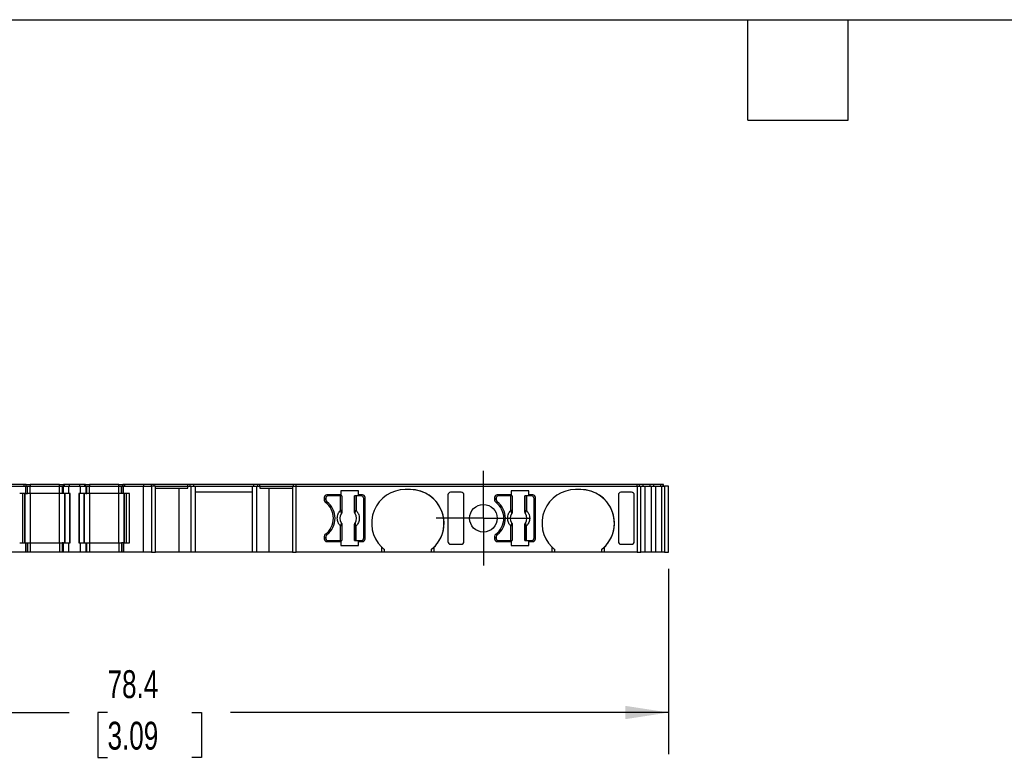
# Model space of a CAD drawing. Header units: millimetres. Extents: x 6 to 273, y 6 to 210.
# Tile 3 of 6: x 81 to 155, y 153 to 210. Entities that reach past the tile are written whole.
import ezdxf

# ---------------------------------------------------------------- set-up
doc = ezdxf.new("R2010")
doc.units = ezdxf.units.MM
doc.linetypes.add('SLD-Center', pattern=[19.05, 15.24, -1.27, 1.27, -1.27])
doc.linetypes.add('SLD-Solid', pattern=[0])
doc.layers.add('CENTER', color=40, linetype='SLD-Center')
doc.layers.add('DIMENSIONS', color=140, linetype='SLD-Solid', lineweight=25)
doc.layers.add('TEXT', color=140, linetype='SLD-Solid', lineweight=25)
doc.styles.add('SLDTEXTSTYLE0', font='TXT', dxfattribs={"width": 0.7})
doc.dimstyles.new('SLDDIMSTYLE0', dxfattribs={"dimtxt": 2.158008, "dimasz": 3.302, "dimexe": 0, "dimexo": 0.0625, "dimgap": 0.539502, "dimtad": 0, "dimtih": 1, "dimtoh": 1, "dimrnd": 1e-09, "dimzin": 12, "dimdsep": 46, "dimtxsty": 'SLDTEXTSTYLE0', "dimsah": 1, "dimcen": 0.09, "dimadec": 0, "dimazin": 3, "dimtfac": 1, "dimtofl": 0, "dimtmove": 0, "dimatfit": 3, "dimfxl": 0, "dimfrac": 2, "dimtolj": 1, "dimtzin": 12, "dimarcsym": 0})

# ---------------------------------------------------------------- blocks, each defined once
blk = doc.blocks.new('_D_4')
at = {"layer": 'DIMENSIONS'}
for p, q in [((51.513, 167.837), (51.513, 153.751)), ((129.875, 167.837), (129.875, 153.751)), ((51.513, 156.926), (84.327, 156.926)), ((87.251, 156.926), (86.526, 156.926)), ((86.526, 156.926), (86.526, 153.496)), ((93.664, 156.926), (94.388, 156.926)), ((94.388, 156.926), (94.388, 153.496)), ((129.875, 156.926), (96.587, 156.926)), ((86.526, 153.496), (87.251, 153.496)), ((94.388, 153.496), (93.664, 153.496))]:
    blk.add_line(p, q, dxfattribs=at)
for points in [[(51.513, 156.926), (54.815, 156.418), (54.815, 157.434)], [(129.875, 156.926), (126.573, 157.434), (126.573, 156.418)]]:
    blk.add_solid(points, dxfattribs=at)
at = {"layer": 'DIMENSIONS', "char_height": 2.1167, "attachment_point": 1, "style": 'SLDTEXTSTYLE0'}
for s, insert in [('78.4', (87.251, 160.138)), ('3.09', (87.251, 156.225))]:
    blk.add_mtext(s, dxfattribs=dict(at, insert=insert))
blk = doc.blocks.new('SW_CENTERMARKSYMBOL_0')
at = {"layer": 'CENTER', "color": 0}
for p, q in [((0, 2.54), (0, 3.59)), ((0, 0), (0, 2.54)), ((-2.54, 0), (-3.59, 0)), ((0, 0), (-2.54, 0)), ((0, 0), (0, -2.54)), ((0, 0), (2.54, 0)), ((2.54, 0), (3.59, 0)), ((0, -2.54), (0, -3.59))]:
    blk.add_line(p, q, dxfattribs=at)

msp = doc.modelspace()

# ---------------------------------------------------------------- linework, layer by layer
for p, q in [((80.924, 174.257), (79.478, 174.257)), ((79.522, 174.107), (81.024, 174.107)), ((81.024, 173.557), (80.58, 173.557)), ((80.824, 169.807), (80.824, 173.557)), ((80.824, 169.807), (80.824, 173.557)), ((80.924, 174.107), (80.924, 174.257)), ((80.924, 174.107), (80.924, 174.257)), ((80.924, 174.257), (80.924, 174.257)), ((81.08, 174.257), (80.924, 174.257)), ((80.98, 169.807), (80.98, 173.557)), ((80.98, 173.557), (80.98, 169.807)), ((81.024, 174.107), (81.024, 173.557)), ((81.024, 174.107), (81.024, 173.557)), ((81.024, 174.107), (81.024, 174.107)), ((81.024, 174.107), (81.18, 174.107)), ((81.024, 173.557), (81.18, 173.557)), ((81.08, 174.107), (81.08, 174.257)), ((81.08, 174.107), (81.08, 174.257)), ((81.08, 174.257), (81.38, 174.257)), ((81.18, 173.557), (81.18, 174.107)), ((81.18, 173.557), (81.18, 174.107)), ((81.18, 174.107), (81.38, 174.107)), ((81.38, 173.557), (81.18, 173.557)), ((81.38, 174.257), (81.38, 174.107)), ((83.612, 174.257), (81.38, 174.257)), ((81.38, 173.557), (81.38, 174.107)), ((81.38, 174.107), (83.612, 174.107)), ((81.38, 173.557), (81.38, 169.807)), ((83.612, 173.557), (81.38, 173.557)), ((83.612, 174.107), (83.612, 174.257)), ((83.612, 174.257), (83.912, 174.257)), ((83.612, 173.557), (83.612, 174.107)), ((83.612, 174.107), (83.812, 174.107)), ((83.612, 169.807), (83.612, 173.557)), ((83.812, 173.557), (83.612, 173.557)), ((83.812, 174.107), (83.812, 173.557)), ((83.812, 174.107), (83.9, 174.107)), ((83.9, 173.557), (83.812, 173.557)), ((83.9, 173.557), (83.9, 174.107)), ((83.9, 174.107), (84.312, 174.107)), ((84.312, 173.557), (83.9, 173.557)), ((83.912, 174.107), (83.912, 174.257)), ((83.971, 174.257), (83.912, 174.257)), ((83.971, 174.107), (83.971, 174.257)), ((84.354, 174.257), (83.971, 174.257)), ((84.012, 169.807), (84.012, 173.557)), ((84.042, 169.807), (84.042, 173.557)), ((84.312, 173.557), (84.312, 174.107)), ((84.312, 174.107), (85.18, 174.107)), ((84.412, 173.557), (84.312, 173.557)), ((84.354, 174.107), (84.354, 174.257)), ((85.138, 174.257), (84.354, 174.257)), ((84.395, 169.807), (84.395, 173.557)), ((84.412, 169.807), (84.412, 173.557)), ((85.08, 173.557), (85.08, 169.807)), ((85.18, 173.557), (85.08, 173.557)), ((85.097, 173.557), (85.097, 169.807)), ((85.138, 174.107), (85.138, 174.257)), ((85.521, 174.257), (85.138, 174.257)), ((85.18, 174.107), (85.18, 173.557)), ((85.18, 174.107), (85.592, 174.107)), ((85.592, 173.557), (85.18, 173.557)), ((85.45, 173.557), (85.45, 169.807)), ((85.48, 173.557), (85.48, 169.807)), ((85.521, 174.107), (85.521, 174.257)), ((85.58, 174.257), (85.521, 174.257)), ((85.58, 174.107), (85.58, 174.257)), ((85.58, 174.257), (85.88, 174.257)), ((85.592, 174.107), (85.592, 173.557)), ((85.592, 174.107), (85.68, 174.107)), ((85.592, 173.557), (85.68, 173.557)), ((85.68, 173.557), (85.68, 174.107)), ((85.68, 174.107), (85.88, 174.107)), ((85.88, 173.557), (85.68, 173.557)), ((85.88, 174.257), (85.88, 174.107)), ((88.112, 174.257), (85.88, 174.257)), ((85.88, 173.557), (85.88, 174.107)), ((85.88, 174.107), (88.112, 174.107)), ((85.88, 173.557), (85.88, 169.807)), ((88.112, 173.557), (85.88, 173.557)), ((88.112, 174.107), (88.112, 174.257)), ((88.112, 174.257), (88.412, 174.257)), ((88.112, 173.557), (88.112, 174.107)), ((88.112, 174.107), (88.312, 174.107)), ((88.112, 169.807), (88.112, 173.557)), ((88.312, 173.557), (88.112, 173.557)), ((88.312, 174.107), (88.312, 173.557)), ((88.312, 174.107), (88.468, 174.107)), ((88.312, 173.557), (88.312, 174.107)), ((88.468, 173.557), (88.312, 173.557)), ((88.412, 174.107), (88.412, 174.257)), ((88.568, 174.257), (88.412, 174.257)), ((88.412, 174.257), (88.412, 174.107)), ((88.468, 173.557), (88.468, 174.107)), ((88.468, 174.107), (89.97, 174.107)), ((88.468, 173.557), (88.468, 174.107)), ((88.468, 174.107), (88.468, 174.107)), ((88.912, 173.557), (88.468, 173.557)), ((88.468, 173.557), (88.468, 173.557)), ((88.512, 169.807), (88.512, 173.557)), ((88.512, 173.557), (88.512, 169.807)), ((88.568, 174.107), (88.568, 174.257)), ((90.014, 174.257), (88.568, 174.257)), ((88.568, 174.107), (88.568, 174.257)), ((88.568, 174.257), (88.568, 174.257)), ((88.668, 173.557), (88.668, 169.807)), ((88.668, 173.557), (88.668, 169.807)), ((88.912, 169.807), (88.912, 173.557)), ((89.97, 174.107), (90.59, 174.107)), ((89.97, 174.107), (89.97, 169.107)), ((90.014, 174.107), (90.014, 174.257)), ((90.59, 174.257), (90.014, 174.257)), ((90.59, 174.107), (90.59, 174.257)), ((90.789, 174.257), (90.59, 174.257)), ((90.59, 174.107), (90.59, 169.107)), ((90.89, 174.107), (90.59, 174.107)), ((90.789, 174.107), (90.789, 174.257)), ((93.348, 174.257), (90.789, 174.257)), ((90.89, 169.107), (90.89, 174.107)), ((90.89, 174.107), (93.363, 174.107)), ((90.89, 173.957), (93.363, 173.957)), ((92.681, 169.107), (92.681, 173.957)), ((93.348, 174.107), (93.348, 174.257)), ((93.518, 174.257), (93.348, 174.257)), ((93.363, 173.957), (93.363, 174.107)), ((93.363, 174.107), (93.589, 174.107)), ((93.518, 174.107), (93.518, 174.257)), ((93.814, 174.257), (93.518, 174.257)), ((93.589, 174.107), (93.589, 169.107)), ((93.589, 174.107), (93.914, 174.107)), ((93.814, 174.107), (93.814, 174.257)), ((98.363, 174.257), (93.814, 174.257)), ((93.914, 174.107), (93.914, 169.107)), ((93.914, 174.107), (98.263, 174.107)), ((98.263, 173.657), (93.914, 173.657)), ((98.263, 169.107), (98.263, 174.107)), ((98.263, 174.107), (98.588, 174.107)), ((98.363, 174.107), (98.363, 174.257)), ((98.659, 174.257), (98.363, 174.257)), ((98.588, 169.107), (98.588, 174.107)), ((98.588, 174.107), (98.813, 174.107)), ((98.659, 174.107), (98.659, 174.257)), ((98.828, 174.257), (98.659, 174.257)), ((98.813, 174.107), (98.813, 173.957)), ((98.813, 174.107), (101.29, 174.107)), ((98.813, 173.957), (101.29, 173.957)), ((98.828, 174.107), (98.828, 174.257)), ((101.39, 174.257), (98.828, 174.257)), ((99.497, 173.957), (99.497, 169.107)), ((101.29, 174.107), (101.29, 169.107)), ((101.29, 174.107), (101.59, 174.107)), ((101.39, 174.107), (101.39, 174.257)), ((101.59, 174.257), (101.39, 174.257)), ((101.59, 174.107), (101.59, 174.257)), ((127.474, 174.257), (101.59, 174.257)), ((101.59, 174.107), (127.474, 174.107)), ((101.59, 169.107), (101.59, 174.107)), ((104.963, 173.757), (104.963, 173.457)), ((106.303, 173.757), (104.963, 173.757)), ((106.303, 173.457), (106.303, 173.757)), ((110.263, 173.857), (109.863, 173.857)), ((114.122, 173.657), (113.313, 173.657)), ((119.243, 173.757), (117.903, 173.757)), ((117.903, 173.757), (117.903, 173.457)), ((119.243, 173.457), (119.243, 173.757)), ((123.203, 173.857), (122.803, 173.857)), ((127.062, 173.657), (126.253, 173.657)), ((127.474, 174.107), (127.474, 174.257)), ((127.667, 174.257), (127.474, 174.257)), ((127.474, 174.107), (127.474, 169.107)), ((127.474, 174.107), (127.764, 174.107)), ((127.667, 174.107), (127.667, 174.257)), ((127.95, 174.257), (127.667, 174.257)), ((127.764, 169.107), (127.764, 174.107)), ((127.764, 174.107), (128.066, 174.107)), ((127.95, 174.107), (127.95, 174.257)), ((128.479, 174.257), (127.95, 174.257)), ((128.066, 174.107), (128.066, 169.107)), ((128.066, 174.107), (128.557, 174.107)), ((128.479, 174.107), (128.479, 174.257)), ((128.753, 174.257), (128.479, 174.257)), ((128.557, 174.107), (128.557, 169.107)), ((128.557, 174.107), (128.868, 174.107)), ((128.753, 174.107), (128.753, 174.257)), ((129.28, 174.257), (128.753, 174.257)), ((128.868, 174.107), (128.868, 169.107)), ((128.868, 174.107), (129.358, 174.107)), ((129.28, 174.107), (129.28, 174.257)), ((129.468, 174.257), (129.28, 174.257)), ((129.358, 169.107), (129.358, 174.107)), ((129.358, 174.107), (129.565, 174.107)), ((129.468, 174.107), (129.468, 174.257)), ((129.475, 174.257), (129.468, 174.257)), ((129.475, 174.107), (129.475, 174.257)), ((129.565, 174.107), (129.565, 169.107)), ((129.575, 174.107), (129.565, 174.107)), ((129.575, 169.107), (129.575, 174.107)), ((129.875, 174.107), (129.575, 174.107)), ((129.875, 169.107), (129.875, 174.107)), ((103.713, 173.257), (103.713, 173.057)), ((103.838, 173.232), (103.838, 173.082)), ((103.838, 173.232), (103.838, 173.232)), ((103.838, 173.082), (103.838, 173.232)), ((103.838, 173.082), (103.838, 173.082)), ((104.963, 173.457), (103.913, 173.457)), ((103.918, 172.922), (103.918, 172.922)), ((104.946, 173.382), (103.988, 173.382)), ((104.946, 172.269), (104.946, 173.382)), ((105.046, 173.382), (104.946, 173.382)), ((105.046, 173.382), (105.046, 172.269)), ((105.056, 173.382), (105.046, 173.382)), ((105.056, 173.382), (105.056, 172.158)), ((106.021, 172.158), (106.021, 173.382)), ((106.03, 173.382), (106.021, 173.382)), ((106.03, 172.269), (106.03, 173.382)), ((106.13, 173.382), (106.03, 173.382)), ((106.13, 173.382), (106.13, 172.269)), ((106.538, 173.382), (106.13, 173.382)), ((106.613, 173.457), (106.303, 173.457)), ((106.688, 173.232), (106.688, 170.132)), ((106.813, 170.107), (106.813, 173.257)), ((106.813, 173.257), (106.813, 173.257)), ((106.813, 170.107), (106.813, 173.257)), ((113.113, 173.456), (113.113, 169.908)), ((114.322, 169.908), (114.322, 173.456)), ((114.322, 169.908), (114.322, 173.456)), ((116.653, 173.257), (116.653, 173.057)), ((116.778, 173.232), (116.778, 173.082)), ((116.778, 173.232), (116.778, 173.232)), ((116.778, 173.082), (116.778, 173.232)), ((116.778, 173.082), (116.778, 173.082)), ((117.903, 173.457), (116.853, 173.457)), ((116.858, 172.922), (116.858, 172.922)), ((117.886, 173.382), (116.928, 173.382)), ((117.886, 172.269), (117.886, 173.382)), ((117.986, 173.382), (117.886, 173.382)), ((117.986, 173.382), (117.986, 172.269)), ((117.996, 173.382), (117.986, 173.382)), ((117.996, 173.382), (117.996, 172.158)), ((118.961, 172.158), (118.961, 173.382)), ((118.97, 173.382), (118.961, 173.382)), ((118.97, 172.269), (118.97, 173.382)), ((119.07, 173.382), (118.97, 173.382)), ((119.07, 173.382), (119.07, 172.269)), ((119.478, 173.382), (119.07, 173.382)), ((119.553, 173.457), (119.243, 173.457)), ((119.628, 173.232), (119.628, 170.132)), ((119.753, 170.107), (119.753, 173.257)), ((119.753, 173.257), (119.753, 173.257)), ((119.753, 170.107), (119.753, 173.257)), ((126.053, 173.456), (126.053, 169.908)), ((127.262, 169.908), (127.262, 173.456)), ((127.262, 169.908), (127.262, 173.456)), ((105.046, 172.269), (104.946, 172.269)), ((105.018, 172.045), (105.02, 172.044)), ((105.056, 172.158), (105.049, 172.161)), ((106.021, 172.158), (106.027, 172.161)), ((106.03, 172.269), (106.13, 172.269)), ((106.057, 172.044), (106.058, 172.045)), ((117.986, 172.269), (117.886, 172.269)), ((117.958, 172.045), (117.96, 172.044)), ((117.996, 172.158), (117.989, 172.161)), ((118.961, 172.158), (118.967, 172.161)), ((118.97, 172.269), (119.07, 172.269)), ((118.997, 172.044), (118.998, 172.045)), ((105.02, 171.32), (105.018, 171.319)), ((106.058, 171.319), (106.057, 171.32)), ((117.96, 171.32), (117.958, 171.319)), ((118.998, 171.319), (118.997, 171.32)), ((104.946, 169.982), (104.946, 171.095)), ((105.046, 171.095), (104.946, 171.095)), ((105.046, 171.095), (105.046, 169.982)), ((105.056, 171.206), (105.049, 171.203)), ((105.056, 171.206), (105.056, 169.982)), ((106.021, 169.982), (106.021, 171.206)), ((106.027, 171.203), (106.021, 171.206)), ((106.03, 169.982), (106.03, 171.095)), ((106.03, 171.095), (106.13, 171.095)), ((106.13, 169.982), (106.13, 171.095)), ((117.886, 169.982), (117.886, 171.095)), ((117.986, 171.095), (117.886, 171.095)), ((117.986, 171.095), (117.986, 169.982)), ((117.996, 171.206), (117.989, 171.203)), ((117.996, 171.206), (117.996, 169.982)), ((118.961, 169.982), (118.961, 171.206)), ((118.967, 171.203), (118.961, 171.206)), ((118.97, 169.982), (118.97, 171.095)), ((118.97, 171.095), (119.07, 171.095)), ((119.07, 169.982), (119.07, 171.095)), ((80.58, 169.807), (81.024, 169.807)), ((81.024, 169.807), (81.024, 169.107)), ((81.024, 169.807), (81.024, 169.107)), ((81.024, 169.807), (81.024, 169.807)), ((81.024, 169.807), (81.18, 169.807)), ((81.18, 169.107), (81.18, 169.807)), ((81.18, 169.807), (81.18, 169.107)), ((81.18, 169.807), (81.38, 169.807)), ((81.38, 169.807), (81.38, 169.107)), ((81.38, 169.807), (83.612, 169.807)), ((83.612, 169.807), (83.612, 169.107)), ((83.612, 169.807), (83.812, 169.807)), ((83.812, 169.807), (83.812, 169.107)), ((83.9, 169.807), (83.812, 169.807)), ((83.9, 169.107), (83.9, 169.807)), ((83.9, 169.807), (84.312, 169.807)), ((84.312, 169.107), (84.312, 169.807)), ((84.312, 169.807), (84.412, 169.807)), ((85.08, 169.807), (85.18, 169.807)), ((85.18, 169.807), (85.18, 169.107)), ((85.18, 169.807), (85.592, 169.807)), ((85.592, 169.807), (85.592, 169.107)), ((85.592, 169.807), (85.68, 169.807)), ((85.68, 169.107), (85.68, 169.807)), ((85.68, 169.807), (85.88, 169.807)), ((85.88, 169.807), (85.88, 169.107)), ((85.88, 169.807), (88.112, 169.807)), ((88.112, 169.807), (88.112, 169.107)), ((88.112, 169.807), (88.312, 169.807)), ((88.312, 169.807), (88.312, 169.107)), ((88.468, 169.807), (88.312, 169.807)), ((88.312, 169.807), (88.312, 169.107)), ((88.468, 169.807), (88.468, 169.107)), ((88.468, 169.807), (88.912, 169.807)), ((88.468, 169.107), (88.468, 169.807)), ((88.468, 169.807), (88.468, 169.807)), ((103.713, 170.307), (103.713, 170.107)), ((103.838, 170.282), (103.838, 170.132)), ((103.838, 170.132), (103.838, 170.282)), ((103.838, 170.282), (103.838, 170.282)), ((103.838, 170.132), (103.838, 170.132)), ((103.913, 169.907), (104.963, 169.907)), ((103.918, 170.442), (103.918, 170.442)), ((103.988, 169.982), (104.946, 169.982)), ((104.946, 169.982), (105.046, 169.982)), ((104.963, 169.907), (104.963, 169.607)), ((105.046, 169.982), (105.056, 169.982)), ((106.021, 169.982), (106.03, 169.982)), ((106.03, 169.982), (106.13, 169.982)), ((106.13, 169.982), (106.538, 169.982)), ((106.303, 169.607), (106.303, 169.907)), ((106.303, 169.907), (106.613, 169.907)), ((106.813, 170.107), (106.813, 170.107)), ((116.653, 170.307), (116.653, 170.107)), ((116.778, 170.282), (116.778, 170.132)), ((116.778, 170.282), (116.778, 170.282)), ((116.778, 170.132), (116.778, 170.282)), ((116.778, 170.132), (116.778, 170.132)), ((116.853, 169.907), (117.903, 169.907)), ((116.858, 170.442), (116.858, 170.442)), ((116.928, 169.982), (117.886, 169.982)), ((117.886, 169.982), (117.986, 169.982)), ((117.903, 169.907), (117.903, 169.607)), ((117.986, 169.982), (117.996, 169.982)), ((118.961, 169.982), (118.97, 169.982)), ((118.97, 169.982), (119.07, 169.982)), ((119.07, 169.982), (119.478, 169.982)), ((119.243, 169.607), (119.243, 169.907)), ((119.243, 169.907), (119.553, 169.907)), ((119.753, 170.107), (119.753, 170.107)), ((81.024, 169.107), (79.522, 169.107)), ((81.024, 169.107), (81.024, 169.107)), ((81.18, 169.107), (81.024, 169.107)), ((81.38, 169.107), (81.18, 169.107)), ((83.612, 169.107), (81.38, 169.107)), ((83.812, 169.107), (83.612, 169.107)), ((83.9, 169.107), (83.812, 169.107)), ((84.312, 169.107), (83.9, 169.107)), ((85.18, 169.107), (84.312, 169.107)), ((85.592, 169.107), (85.18, 169.107)), ((85.68, 169.107), (85.592, 169.107)), ((85.88, 169.107), (85.68, 169.107)), ((88.112, 169.107), (85.88, 169.107)), ((88.312, 169.107), (88.112, 169.107)), ((88.468, 169.107), (88.312, 169.107)), ((89.97, 169.107), (88.468, 169.107)), ((88.468, 169.107), (88.468, 169.107)), ((90.59, 169.107), (89.97, 169.107)), ((90.59, 169.107), (90.89, 169.107)), ((92.681, 169.107), (90.89, 169.107)), ((93.589, 169.107), (92.681, 169.107)), ((93.914, 169.107), (93.589, 169.107)), ((98.263, 169.107), (93.914, 169.107)), ((98.588, 169.107), (98.263, 169.107)), ((99.497, 169.107), (98.588, 169.107)), ((101.29, 169.107), (99.497, 169.107)), ((101.29, 169.107), (101.59, 169.107)), ((108.063, 169.107), (101.59, 169.107)), ((104.963, 169.607), (106.303, 169.607)), ((108.063, 169.501), (108.063, 169.107)), ((108.263, 169.107), (108.063, 169.107)), ((108.263, 169.321), (108.263, 169.107)), ((111.863, 169.107), (108.263, 169.107)), ((111.863, 169.107), (111.863, 169.321)), ((112.063, 169.107), (111.863, 169.107)), ((112.063, 169.107), (112.063, 169.501)), ((121.003, 169.107), (112.063, 169.107)), ((113.313, 169.707), (114.122, 169.707)), ((117.903, 169.607), (119.243, 169.607)), ((121.003, 169.501), (121.003, 169.107)), ((121.203, 169.107), (121.003, 169.107)), ((121.203, 169.321), (121.203, 169.107)), ((124.803, 169.107), (121.203, 169.107)), ((124.803, 169.107), (124.803, 169.321)), ((125.003, 169.107), (124.803, 169.107)), ((125.003, 169.107), (125.003, 169.501)), ((127.474, 169.107), (125.003, 169.107)), ((126.253, 169.707), (127.062, 169.707)), ((127.474, 169.107), (127.764, 169.107)), ((128.066, 169.107), (127.764, 169.107)), ((128.557, 169.107), (128.066, 169.107)), ((128.868, 169.107), (128.557, 169.107)), ((129.358, 169.107), (128.868, 169.107)), ((129.565, 169.107), (129.358, 169.107)), ((129.565, 169.107), (129.575, 169.107)), ((129.575, 169.107), (129.875, 169.107))]:
    msp.add_line(p, q)
msp.add_circle((115.803, 171.682), 1.05)
for centre, radius, start, end in [((109.863, 171.307), 2.55, 90, 225.09914), ((110.263, 171.307), 2.55, 314.90085, 90), ((110.263, 171.307), 2.55, 308.86227, 90), ((122.803, 171.307), 2.55, 90, 225.09914), ((123.203, 171.307), 2.55, 314.90085, 90), ((123.203, 171.307), 2.55, 308.86227, 90), ((103.913, 173.257), 0.2, 90, 180), ((103.913, 173.057), 0.2, 180, 233.96812), ((102.913, 171.682), 1.5, 306.03188, 53.96812), ((103.988, 173.232), 0.15, 90, 180), ((103.988, 173.232), 0.15, 90, 180), ((104.038, 173.082), 0.2, 180, 233.13009), ((104.038, 173.082), 0.2, 180, 233.13009), ((102.988, 171.682), 1.55, 306.8699, 53.1301), ((102.988, 171.682), 1.55, 306.8699, 53.1301), ((106.538, 173.232), 0.15, 0, 90), ((106.613, 173.257), 0.2, 0, 90.00004), ((106.613, 173.257), 0.2, 0, 90.00004), ((116.853, 173.257), 0.2, 90, 180), ((116.853, 173.057), 0.2, 180, 233.9681), ((115.853, 171.682), 1.5, 306.03188, 53.96812), ((116.928, 173.232), 0.15, 90, 180), ((116.928, 173.232), 0.15, 90, 180), ((116.978, 173.082), 0.2, 180, 233.13009), ((116.978, 173.082), 0.2, 180, 233.13009), ((115.928, 171.682), 1.55, 306.8699, 53.1301), ((115.928, 171.682), 1.55, 306.8699, 53.1301), ((119.478, 173.232), 0.15, 0, 90), ((119.553, 173.257), 0.2, 0, 90.00004), ((119.553, 173.257), 0.2, 0, 90.00004), ((105.538, 171.682), 0.634, 145.08334, 214.91666), ((105.538, 171.682), 0.633, 145.05032, 214.9496), ((104.985, 172.175), 0.066, 289.96147, 346.89453), ((106.091, 172.175), 0.066, 193.10547, 250.03853), ((105.538, 171.682), 0.633, 325.05032, 34.9496), ((105.538, 171.682), 0.634, 325.08334, 34.91666), ((118.478, 171.682), 0.634, 145.08334, 214.91666), ((118.478, 171.682), 0.633, 145.05032, 214.9496), ((117.925, 172.175), 0.066, 289.96147, 346.89453), ((119.031, 172.175), 0.066, 193.10547, 250.03853), ((118.478, 171.682), 0.633, 325.05032, 34.9496), ((118.478, 171.682), 0.634, 325.08334, 34.91666), ((104.985, 171.188), 0.066, 13.10547, 70.03853), ((106.091, 171.188), 0.066, 109.96147, 166.89453), ((117.925, 171.188), 0.066, 13.10547, 70.03853), ((119.031, 171.188), 0.066, 109.96147, 166.89453), ((103.913, 170.307), 0.2, 126.03188, 180), ((103.913, 170.107), 0.2, 180, 269.99999), ((104.038, 170.282), 0.2, 126.8699, 180), ((104.038, 170.282), 0.2, 126.8699, 180), ((103.988, 170.132), 0.15, 180, 270), ((103.988, 170.132), 0.15, 180, 270), ((106.538, 170.132), 0.15, 270, 0), ((106.613, 170.107), 0.2, 270, 0), ((106.613, 170.107), 0.2, 270, 0), ((116.853, 170.307), 0.2, 126.03188, 180), ((116.853, 170.107), 0.2, 180, 269.99999), ((116.978, 170.282), 0.2, 126.8699, 180), ((116.978, 170.282), 0.2, 126.8699, 180), ((116.928, 170.132), 0.15, 180, 270), ((116.928, 170.132), 0.15, 180, 270), ((119.478, 170.132), 0.15, 270, 0), ((119.553, 170.107), 0.2, 270, 0), ((119.553, 170.107), 0.2, 270, 0), ((109.863, 171.307), 2.55, 225.09914, 231.13772), ((110.263, 171.307), 2.55, 308.86227, 314.90085), ((122.803, 171.307), 2.55, 225.09914, 231.13772), ((123.203, 171.307), 2.55, 308.86227, 314.90085)]:
    msp.add_arc(centre, radius, start, end)
for centre, major_axis, start_param, end_param in [((113.313, 173.456), (0, -0.201), 3.141592, 4.712388), ((114.122, 173.456), (0, -0.201), 1.570796, 3.141592), ((126.253, 173.456), (0, -0.201), 3.141592, 4.712388), ((127.062, 173.456), (0, -0.201), 1.570796, 3.141592), ((113.313, 169.908), (0, 0.201), 1.570797, 3.141593), ((114.122, 169.908), (0, 0.201), 3.141593, 4.71239), ((126.253, 169.908), (0, 0.201), 1.570797, 3.141593), ((127.062, 169.908), (0, 0.201), 3.141593, 4.71239)]:
    msp.add_ellipse(centre, major_axis=major_axis, ratio=0.996195, start_param=start_param, end_param=end_param)
for points, knots in [([(104.946, 171.095), (104.929, 171.114), (104.893, 171.152), (104.846, 171.215), (104.806, 171.282), (104.758, 171.379), (104.716, 171.513), (104.699, 171.682), (104.716, 171.851), (104.766, 172.009), (104.842, 172.152), (104.912, 172.23), (104.946, 172.269)], [0, 0, 0, 0, 0.06027, 0.120056, 0.179893, 0.240314, 0.370015, 0.500128, 0.629829, 0.759943, 0.879871, 1, 1, 1, 1]), ([(105.007, 172.113), (105.003, 172.123), (104.994, 172.144), (104.978, 172.182), (104.961, 172.225), (104.951, 172.254), (104.946, 172.269)], [0, 0, 0, 0, 0.220475, 0.499075, 0.748119, 1, 1, 1, 1]), ([(105.018, 172.045), (105.02, 172.05), (105.022, 172.06), (105.02, 172.078), (105.015, 172.096), (105.01, 172.108), (105.007, 172.113)], [0, 0, 0, 0, 0.306881, 0.575882, 0.806979, 1, 1, 1, 1]), ([(105.049, 172.161), (105.049, 172.144), (105.047, 172.103), (105.029, 172.067), (105.018, 172.045)], [0, 0, 0, 0, 0.389276, 1, 1, 1, 1]), ([(105.056, 172.158), (105.056, 172.152), (105.055, 172.146), (105.055, 172.139), (105.054, 172.133), (105.053, 172.126), (105.052, 172.12), (105.051, 172.114), (105.049, 172.107), (105.047, 172.101), (105.046, 172.098), (105.045, 172.095), (105.044, 172.092), (105.042, 172.086), (105.04, 172.08), (105.037, 172.074), (105.035, 172.071), (105.034, 172.068), (105.032, 172.065), (105.029, 172.058), (105.024, 172.051), (105.02, 172.044)], [0, 0, 0, 0, 0.0000193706, 0.0000193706, 0.0000193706, 0.0000387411, 0.0000387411, 0.0000387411, 0.0000581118, 0.0000581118, 0.0000581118, 0.0000677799, 0.0000677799, 0.0000677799, 0.0000871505, 0.0000871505, 0.0000871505, 0.0000968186, 0.0000968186, 0.0000968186, 0.0001214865, 0.0001214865, 0.0001214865, 0.0001214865]), ([(105.046, 172.269), (105.046, 172.248), (105.046, 172.21), (105.048, 172.176), (105.049, 172.161)], [0, 0, 0, 0, 0.521485, 1, 1, 1, 1]), ([(106.057, 172.044), (106.053, 172.05), (106.049, 172.055), (106.046, 172.061), (106.043, 172.066), (106.04, 172.072), (106.038, 172.078), (106.035, 172.084), (106.033, 172.09), (106.031, 172.096), (106.03, 172.099), (106.029, 172.102), (106.028, 172.105), (106.026, 172.112), (106.025, 172.118), (106.024, 172.124), (106.023, 172.127), (106.023, 172.131), (106.022, 172.134), (106.021, 172.142), (106.021, 172.15), (106.021, 172.158)], [0, 0, 0, 0, 0.0000193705, 0.0000193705, 0.0000193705, 0.0000387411, 0.0000387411, 0.0000387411, 0.0000581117, 0.0000581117, 0.0000581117, 0.0000677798, 0.0000677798, 0.0000677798, 0.0000871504, 0.0000871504, 0.0000871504, 0.0000968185, 0.0000968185, 0.0000968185, 0.0001214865, 0.0001214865, 0.0001214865, 0.0001214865]), ([(106.027, 172.161), (106.028, 172.171), (106.029, 172.191), (106.03, 172.229), (106.03, 172.255), (106.03, 172.269)], [0, 0, 0, 0, 0.317222, 0.645084, 1, 1, 1, 1]), ([(106.058, 172.045), (106.052, 172.056), (106.04, 172.078), (106.031, 172.11), (106.027, 172.137), (106.027, 172.154), (106.027, 172.161)], [0, 0, 0, 0, 0.332097, 0.61117, 0.833934, 1, 1, 1, 1]), ([(106.13, 172.269), (106.148, 172.25), (106.183, 172.212), (106.23, 172.149), (106.27, 172.082), (106.318, 171.985), (106.36, 171.851), (106.377, 171.682), (106.36, 171.513), (106.31, 171.355), (106.234, 171.212), (106.165, 171.134), (106.13, 171.095)], [0, 0, 0, 0, 0.06027, 0.120056, 0.179893, 0.240314, 0.370015, 0.500128, 0.629829, 0.759943, 0.879871, 1, 1, 1, 1]), ([(117.886, 171.095), (117.869, 171.114), (117.833, 171.152), (117.786, 171.215), (117.746, 171.282), (117.698, 171.379), (117.656, 171.513), (117.639, 171.682), (117.656, 171.851), (117.706, 172.009), (117.782, 172.152), (117.852, 172.23), (117.886, 172.269)], [0, 0, 0, 0, 0.06027, 0.120056, 0.179893, 0.240314, 0.370015, 0.500128, 0.629829, 0.759943, 0.879871, 1, 1, 1, 1]), ([(117.947, 172.113), (117.943, 172.123), (117.934, 172.144), (117.918, 172.182), (117.901, 172.225), (117.891, 172.254), (117.886, 172.269)], [0, 0, 0, 0, 0.220475, 0.499075, 0.748119, 1, 1, 1, 1]), ([(117.958, 172.045), (117.96, 172.05), (117.962, 172.06), (117.96, 172.078), (117.955, 172.096), (117.95, 172.108), (117.947, 172.113)], [0, 0, 0, 0, 0.306881, 0.575882, 0.806979, 1, 1, 1, 1]), ([(117.989, 172.161), (117.989, 172.144), (117.987, 172.103), (117.969, 172.067), (117.958, 172.045)], [0, 0, 0, 0, 0.389276, 1, 1, 1, 1]), ([(117.996, 172.158), (117.996, 172.152), (117.995, 172.146), (117.995, 172.139), (117.994, 172.133), (117.993, 172.126), (117.992, 172.12), (117.991, 172.114), (117.989, 172.107), (117.987, 172.101), (117.986, 172.098), (117.985, 172.095), (117.984, 172.092), (117.982, 172.086), (117.98, 172.08), (117.977, 172.074), (117.975, 172.071), (117.974, 172.068), (117.972, 172.065), (117.969, 172.058), (117.964, 172.051), (117.96, 172.044)], [0, 0, 0, 0, 0.0000193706, 0.0000193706, 0.0000193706, 0.0000387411, 0.0000387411, 0.0000387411, 0.0000581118, 0.0000581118, 0.0000581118, 0.0000677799, 0.0000677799, 0.0000677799, 0.0000871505, 0.0000871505, 0.0000871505, 0.0000968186, 0.0000968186, 0.0000968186, 0.0001214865, 0.0001214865, 0.0001214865, 0.0001214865]), ([(117.986, 172.269), (117.986, 172.248), (117.986, 172.21), (117.988, 172.176), (117.989, 172.161)], [0, 0, 0, 0, 0.521485, 1, 1, 1, 1]), ([(118.997, 172.044), (118.993, 172.05), (118.989, 172.055), (118.986, 172.061), (118.983, 172.066), (118.98, 172.072), (118.978, 172.078), (118.975, 172.084), (118.973, 172.09), (118.971, 172.096), (118.97, 172.099), (118.969, 172.102), (118.968, 172.105), (118.966, 172.112), (118.965, 172.118), (118.964, 172.124), (118.963, 172.127), (118.963, 172.131), (118.962, 172.134), (118.961, 172.142), (118.961, 172.15), (118.961, 172.158)], [0, 0, 0, 0, 0.0000193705, 0.0000193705, 0.0000193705, 0.0000387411, 0.0000387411, 0.0000387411, 0.0000581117, 0.0000581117, 0.0000581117, 0.0000677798, 0.0000677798, 0.0000677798, 0.0000871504, 0.0000871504, 0.0000871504, 0.0000968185, 0.0000968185, 0.0000968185, 0.0001214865, 0.0001214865, 0.0001214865, 0.0001214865]), ([(118.967, 172.161), (118.968, 172.171), (118.969, 172.191), (118.97, 172.229), (118.97, 172.255), (118.97, 172.269)], [0, 0, 0, 0, 0.3172218, 0.6450837, 1, 1, 1, 1]), ([(118.998, 172.045), (118.992, 172.056), (118.98, 172.078), (118.971, 172.11), (118.967, 172.137), (118.967, 172.154), (118.967, 172.161)], [0, 0, 0, 0, 0.332097, 0.61117, 0.833934, 1, 1, 1, 1]), ([(119.07, 172.269), (119.088, 172.25), (119.123, 172.212), (119.17, 172.149), (119.21, 172.082), (119.258, 171.985), (119.3, 171.851), (119.317, 171.682), (119.3, 171.513), (119.25, 171.355), (119.174, 171.212), (119.105, 171.134), (119.07, 171.095)], [0, 0, 0, 0, 0.06027, 0.120056, 0.179893, 0.240314, 0.370015, 0.500128, 0.629829, 0.759943, 0.879871, 1, 1, 1, 1]), ([(105.018, 171.319), (105.025, 171.308), (105.036, 171.286), (105.045, 171.254), (105.049, 171.227), (105.049, 171.21), (105.049, 171.203)], [0, 0, 0, 0, 0.332097, 0.61117, 0.833934, 1, 1, 1, 1]), ([(105.02, 171.32), (105.023, 171.314), (105.027, 171.309), (105.03, 171.303), (105.033, 171.298), (105.036, 171.292), (105.039, 171.286), (105.041, 171.28), (105.044, 171.274), (105.046, 171.268), (105.047, 171.265), (105.048, 171.262), (105.048, 171.259), (105.05, 171.252), (105.052, 171.246), (105.053, 171.24), (105.053, 171.237), (105.054, 171.233), (105.054, 171.23), (105.055, 171.222), (105.056, 171.214), (105.056, 171.206)], [0, 0, 0, 0, 0.0000193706, 0.0000193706, 0.0000193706, 0.0000387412, 0.0000387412, 0.0000387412, 0.0000581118, 0.0000581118, 0.0000581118, 0.0000677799, 0.0000677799, 0.0000677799, 0.0000871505, 0.0000871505, 0.0000871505, 0.0000968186, 0.0000968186, 0.0000968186, 0.0001214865, 0.0001214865, 0.0001214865, 0.0001214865]), ([(106.021, 171.206), (106.021, 171.212), (106.021, 171.218), (106.022, 171.225), (106.022, 171.231), (106.023, 171.238), (106.024, 171.244), (106.026, 171.25), (106.027, 171.257), (106.029, 171.263), (106.03, 171.266), (106.031, 171.269), (106.032, 171.272), (106.034, 171.278), (106.037, 171.284), (106.039, 171.29), (106.041, 171.293), (106.042, 171.296), (106.044, 171.299), (106.048, 171.306), (106.052, 171.313), (106.057, 171.32)], [0, 0, 0, 0, 0.0000193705, 0.0000193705, 0.0000193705, 0.0000387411, 0.0000387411, 0.0000387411, 0.0000581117, 0.0000581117, 0.0000581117, 0.0000677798, 0.0000677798, 0.0000677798, 0.0000871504, 0.0000871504, 0.0000871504, 0.0000968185, 0.0000968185, 0.0000968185, 0.0001214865, 0.0001214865, 0.0001214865, 0.0001214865]), ([(106.027, 171.203), (106.028, 171.22), (106.029, 171.261), (106.047, 171.297), (106.058, 171.319)], [0, 0, 0, 0, 0.389276, 1, 1, 1, 1]), ([(106.058, 171.319), (106.057, 171.314), (106.054, 171.304), (106.056, 171.286), (106.061, 171.268), (106.067, 171.256), (106.069, 171.25)], [0, 0, 0, 0, 0.306881, 0.575882, 0.806979, 1, 1, 1, 1]), ([(117.958, 171.319), (117.965, 171.308), (117.976, 171.286), (117.985, 171.254), (117.989, 171.227), (117.989, 171.21), (117.989, 171.203)], [0, 0, 0, 0, 0.332097, 0.61117, 0.833934, 1, 1, 1, 1]), ([(117.96, 171.32), (117.963, 171.314), (117.967, 171.309), (117.97, 171.303), (117.973, 171.298), (117.976, 171.292), (117.979, 171.286), (117.981, 171.28), (117.984, 171.274), (117.986, 171.268), (117.987, 171.265), (117.988, 171.262), (117.988, 171.259), (117.99, 171.252), (117.992, 171.246), (117.993, 171.24), (117.993, 171.237), (117.994, 171.233), (117.994, 171.23), (117.995, 171.222), (117.996, 171.214), (117.996, 171.206)], [0, 0, 0, 0, 0.0000193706, 0.0000193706, 0.0000193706, 0.0000387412, 0.0000387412, 0.0000387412, 0.0000581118, 0.0000581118, 0.0000581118, 0.0000677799, 0.0000677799, 0.0000677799, 0.0000871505, 0.0000871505, 0.0000871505, 0.0000968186, 0.0000968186, 0.0000968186, 0.0001214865, 0.0001214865, 0.0001214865, 0.0001214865]), ([(118.961, 171.206), (118.961, 171.217), (118.962, 171.228), (118.963, 171.238), (118.964, 171.244), (118.965, 171.249), (118.967, 171.255), (118.968, 171.26), (118.97, 171.265), (118.971, 171.27), (118.973, 171.276), (118.975, 171.281), (118.977, 171.286), (118.98, 171.291), (118.982, 171.296), (118.985, 171.301), (118.988, 171.307), (118.992, 171.314), (118.997, 171.32)], [0, 0, 0, 0, 0.0000330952, 0.0000330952, 0.0000330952, 0.0000495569, 0.0000495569, 0.0000495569, 0.0000660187, 0.0000660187, 0.0000660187, 0.0000824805, 0.0000824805, 0.0000824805, 0.0000989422, 0.0000989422, 0.0000989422, 0.0001212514, 0.0001212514, 0.0001212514, 0.0001212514]), ([(118.967, 171.203), (118.968, 171.22), (118.969, 171.261), (118.987, 171.297), (118.998, 171.319)], [0, 0, 0, 0, 0.389276, 1, 1, 1, 1]), ([(118.998, 171.319), (118.997, 171.314), (118.994, 171.304), (118.996, 171.286), (119.001, 171.268), (119.007, 171.256), (119.009, 171.25)], [0, 0, 0, 0, 0.306881, 0.575882, 0.806979, 1, 1, 1, 1]), ([(105.049, 171.203), (105.048, 171.193), (105.047, 171.172), (105.046, 171.135), (105.046, 171.109), (105.046, 171.095)], [0, 0, 0, 0, 0.3172218, 0.6450837, 1, 1, 1, 1]), ([(106.03, 171.095), (106.03, 171.116), (106.03, 171.154), (106.028, 171.188), (106.027, 171.203)], [0, 0, 0, 0, 0.5214849, 1, 1, 1, 1]), ([(117.989, 171.203), (117.988, 171.193), (117.987, 171.172), (117.986, 171.135), (117.986, 171.109), (117.986, 171.095)], [0, 0, 0, 0, 0.3172218, 0.6450837, 1, 1, 1, 1]), ([(118.97, 171.095), (118.97, 171.116), (118.97, 171.154), (118.968, 171.188), (118.967, 171.203)], [0, 0, 0, 0, 0.5214849, 1, 1, 1, 1])]:
    msp.add_open_spline(points, degree=3, knots=knots)
for points in [[(106.058, 172.045), (106.052, 172.06), (106.055, 172.083), (106.069, 172.113)], [(106.069, 172.113), (106.088, 172.155), (106.111, 172.212), (106.13, 172.269)], [(118.998, 172.045), (118.992, 172.06), (118.995, 172.083), (119.009, 172.113)], [(119.009, 172.113), (119.028, 172.155), (119.051, 172.212), (119.07, 172.269)], [(105.018, 171.319), (105.025, 171.304), (105.022, 171.281), (105.007, 171.25)], [(117.958, 171.319), (117.965, 171.304), (117.962, 171.281), (117.947, 171.25)], [(105.007, 171.25), (104.988, 171.209), (104.965, 171.152), (104.946, 171.095)], [(106.13, 171.095), (106.111, 171.152), (106.088, 171.209), (106.069, 171.25)], [(117.947, 171.25), (117.928, 171.209), (117.905, 171.152), (117.886, 171.095)], [(119.07, 171.095), (119.051, 171.152), (119.028, 171.209), (119.009, 171.25)]]:
    msp.add_open_spline(points, degree=3)
at = {"layer": 'TEXT'}
for p, q in [((6.35, 209.55), (273.05, 209.55)), ((135.89, 201.93), (135.89, 209.55)), ((143.51, 201.93), (143.51, 209.55)), ((135.89, 201.93), (143.51, 201.93))]:
    msp.add_line(p, q, dxfattribs=at)

# ---------------------------------------------------------------- block references
at = {"layer": 'CENTER'}
msp.add_blockref('SW_CENTERMARKSYMBOL_0', (115.803, 171.682), dxfattribs=at)

# ---------------------------------------------------------------- dimensions: what is measured, and where the dimension line sits
at = {"layer": 'DIMENSIONS'}
dim = msp.add_linear_dim(base=(129.875, 156.926), p1=(51.513, 169.107), p2=(129.875, 169.107), angle=360, dimstyle='SLDDIMSTYLE0', dxfattribs=at)
dim.commit()
dim.dimension.update_dxf_attribs({"geometry": '_D_4', "text_midpoint": (90.457, 156.926), "dimtype": 160})

doc.saveas('drawing.dxf')
